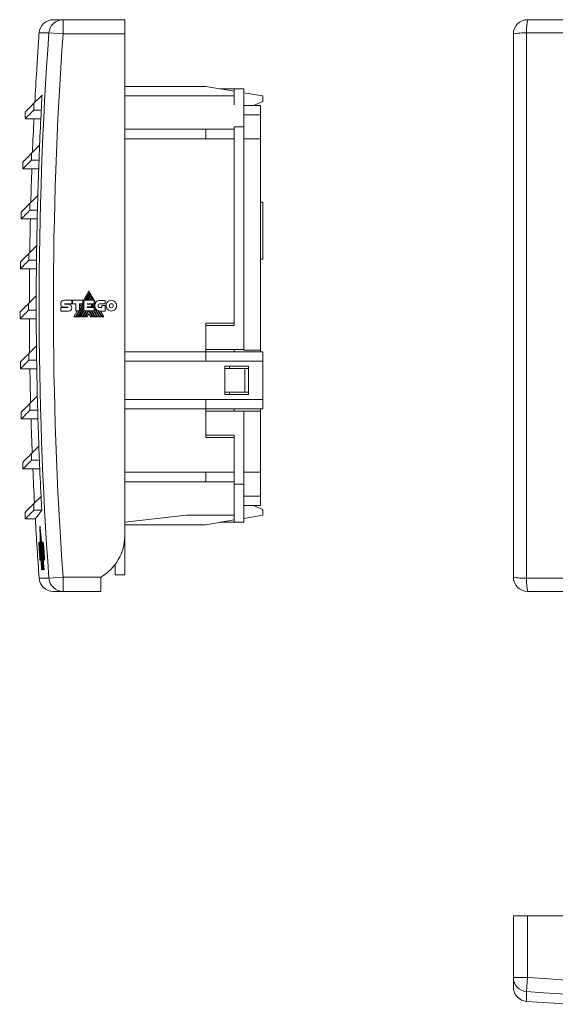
# Model space of a CAD drawing. Header units: millimetres. Extents: x 51 to 371, y 39 to 249.
# Tile 1 of 4: x 51 to 164, y 43 to 249. Entities that reach past the tile are written whole.
import ezdxf

# ---------------------------------------------------------------- set-up
doc = ezdxf.new("R2010")
doc.units = ezdxf.units.MM
doc.linetypes.add('PHANTOM', pattern=[12.7, 6.35, -1.27, 1.27, -1.27, 1.27, -1.27])
doc.layers.add('___VS___', color=7, linetype='Continuous', lineweight=15)

msp = doc.modelspace()

# ---------------------------------------------------------------- linework, layer by layer
at = {"color": 7, "linetype": 'Continuous', "lineweight": 15}
for p, q in [((58.41, 249.46), (60.46, 249.46)), ((60.46, 249.46), (60.46, 246.46)), ((60.46, 249.46), (73.37, 249.46)), ((73.37, 249.46), (73.37, 246.46)), ((157.93, 249.46), (271.93, 249.46)), ((57.47, 246.67), (60.46, 246.46)), ((73.37, 246.46), (60.46, 246.46)), ((73.37, 141.12), (73.37, 246.46)), ((154.93, 132.46), (154.93, 246.46)), ((157.72, 246.67), (157.72, 132.24)), ((272.15, 246.67), (157.72, 246.67)), ((55.21, 243.46), (55.2, 243.46)), ((54.91, 238.96), (54.92, 238.96)), ((56.04, 233.62), (54.32, 231.91)), ((90.37, 235.46), (73.37, 235.46)), ((96.37, 234.46), (90.37, 235.46)), ((96.37, 234.96), (93.37, 234.96)), ((96.37, 234.96), (98.37, 234.96)), ((96.37, 233.46), (96.37, 234.96)), ((98.37, 234.96), (98.37, 226.96)), ((102.37, 233.46), (98.37, 234.12)), ((54.32, 231.91), (54.32, 230.49)), ((96.37, 233.46), (73.37, 233.46)), ((96.37, 231.62), (96.37, 233.46)), ((102.37, 232.26), (100.37, 231.46)), ((102.37, 232.26), (102.37, 233.46)), ((52.51, 230.1), (52.51, 228.68)), ((54.32, 230.49), (55.87, 230.49)), ((101.87, 231.46), (98.37, 231.46)), ((101.87, 229.46), (98.37, 229.46)), ((101.87, 231.46), (101.87, 229.46)), ((101.87, 229.46), (101.87, 224.46)), ((52.51, 228.68), (54.34, 228.68)), ((55.78, 228.68), (54.34, 228.68)), ((54.34, 228.68), (54.34, 228.68)), ((90.37, 226.46), (73.37, 226.46)), ((90.37, 224.46), (90.37, 226.46)), ((96.37, 226.46), (90.37, 226.46)), ((98.37, 226.96), (96.37, 226.96)), ((96.37, 226.96), (96.37, 185.26)), ((98.37, 226.96), (98.37, 180.26)), ((90.37, 224.46), (73.37, 224.46)), ((96.37, 224.46), (90.37, 224.46)), ((101.87, 224.46), (98.37, 224.46)), ((101.87, 224.46), (101.87, 180.11)), ((55.52, 223.09), (53.84, 221.41)), ((53.84, 221.41), (53.84, 219.99)), ((52.03, 219.6), (52.03, 218.18)), ((53.84, 219.99), (55.4, 219.99)), ((52.03, 218.18), (53.89, 218.18)), ((55.33, 218.18), (53.89, 218.18)), ((53.89, 218.18), (53.89, 218.18)), ((55.15, 212.56), (53.49, 210.91)), ((53.49, 210.91), (53.49, 209.49)), ((102.37, 211.16), (101.87, 211.16)), ((102.37, 199.16), (102.37, 211.16)), ((51.68, 209.1), (51.68, 207.68)), ((53.49, 209.49), (55.06, 209.49)), ((51.68, 207.68), (53.58, 207.68)), ((55.02, 207.68), (53.58, 207.68)), ((53.58, 207.68), (53.58, 207.68)), ((54.91, 202.03), (53.29, 200.41)), ((51.48, 198.6), (51.48, 197.18)), ((53.29, 200.41), (53.29, 198.99)), ((53.29, 198.99), (54.87, 198.99)), ((102.37, 199.16), (101.87, 199.16)), ((51.48, 197.18), (53.41, 197.18)), ((54.85, 197.18), (53.41, 197.18)), ((53.41, 197.18), (53.41, 197.18)), ((65.85, 192.55), (64.57, 190.33)), ((65.04, 190.56), (66.02, 192.26)), ((66.02, 192.26), (65.85, 192.55)), ((54.82, 191.51), (53.22, 189.91)), ((60.66, 190.56), (62.27, 190.56)), ((62.27, 190.56), (62.27, 189.84)), ((62.43, 189.84), (62.43, 190.56)), ((62.43, 190.56), (64.57, 190.56)), ((64.57, 190.56), (64.57, 189.85)), ((64.79, 188.34), (64.79, 190.56)), ((64.79, 190.56), (66.97, 190.56)), ((66.1, 192.13), (65.19, 190.56)), ((65.53, 190.56), (66.27, 191.84)), ((66.34, 191.71), (65.68, 190.56)), ((66.01, 190.56), (66.51, 191.42)), ((66.27, 191.84), (66.1, 192.13)), ((66.59, 191.29), (66.16, 190.56)), ((66.51, 191.42), (66.34, 191.71)), ((66.5, 190.56), (66.76, 190.99)), ((66.76, 190.99), (66.59, 191.29)), ((66.83, 190.86), (66.65, 190.56)), ((67.28, 190.09), (66.83, 190.86)), ((66.97, 190.56), (66.97, 189.84)), ((68.19, 190.55), (69.31, 190.55)), ((69.31, 190.55), (69.31, 189.83)), ((51.41, 188.1), (51.41, 186.68)), ((53.22, 189.91), (53.22, 188.49)), ((53.22, 188.49), (54.81, 188.49)), ((59.95, 189.02), (61.37, 189.02)), ((61.57, 188.31), (59.95, 188.31)), ((61.37, 189.14), (60.66, 189.14)), ((60.75, 189.84), (62.27, 189.84)), ((60.76, 189.73), (61.57, 189.73)), ((63.13, 189.84), (62.43, 189.84)), ((63.42, 188.34), (62.68, 187.06)), ((63.02, 187.06), (63.76, 188.34)), ((63.13, 188.34), (63.13, 189.84)), ((63.13, 188.34), (63.86, 188.34)), ((63.17, 187.06), (64.79, 189.85)), ((63.51, 187.06), (64.79, 189.27)), ((63.66, 187.06), (64.79, 189.01)), ((63.86, 188.51), (64.79, 190.12)), ((64.57, 189.85), (63.86, 189.85)), ((63.86, 188.34), (63.86, 189.85)), ((64.29, 189.85), (63.86, 189.1)), ((63.99, 187.06), (64.79, 188.43)), ((64.14, 187.06), (64.88, 188.34)), ((64.48, 187.06), (65.22, 188.34)), ((64.63, 187.06), (65.37, 188.34)), ((64.79, 188.34), (66.96, 188.34)), ((64.97, 187.06), (65.71, 188.34)), ((65.12, 187.06), (65.85, 188.33)), ((65.51, 189.84), (66.97, 189.84)), ((65.51, 189.84), (65.51, 189.72)), ((65.51, 189.72), (66.38, 189.72)), ((65.51, 189.18), (66.38, 189.18)), ((65.51, 189.18), (65.51, 189.07)), ((65.51, 189.07), (66.96, 189.07)), ((65.64, 189.07), (65.71, 189.18)), ((65.68, 189.72), (65.75, 189.84)), ((65.79, 189.07), (65.86, 189.18)), ((66.58, 187.06), (65.85, 188.33)), ((66.74, 187.06), (65.99, 188.34)), ((66.02, 189.72), (66.09, 189.84)), ((66.17, 189.72), (66.24, 189.84)), ((66.32, 189.18), (66.39, 189.07)), ((66.32, 188.34), (67.07, 187.06)), ((66.38, 189.72), (66.38, 189.18)), ((66.5, 189.71), (66.58, 189.84)), ((66.5, 189.71), (66.87, 189.07)), ((66.81, 188.34), (67.55, 187.06)), ((66.91, 189.84), (67.1, 189.51)), ((66.96, 188.34), (66.96, 189.07)), ((66.96, 188.92), (68.04, 187.06)), ((67.74, 188.41), (68.52, 187.06)), ((69.31, 189.83), (68.19, 189.83)), ((68.19, 189.02), (68.58, 189.02)), ((69.29, 188.31), (68.2, 188.31)), ((69.03, 187.06), (68.31, 188.31)), ((68.58, 189.02), (68.58, 189.45)), ((68.58, 189.45), (69.29, 189.45)), ((69.29, 189.45), (69.29, 188.31)), ((51.41, 186.68), (53.38, 186.68)), ((54.82, 186.68), (53.38, 186.68)), ((53.38, 186.68), (53.38, 186.68)), ((65.85, 187.75), (65.45, 187.06)), ((65.85, 187.75), (66.25, 187.06)), ((90.37, 185.76), (96.37, 185.76)), ((90.37, 185.26), (90.37, 185.76)), ((90.37, 185.26), (90.37, 180.26)), ((96.37, 185.26), (90.37, 185.26)), ((54.86, 180.98), (53.29, 179.41)), ((98.37, 180.26), (90.37, 180.26)), ((90.37, 179.76), (90.37, 180.26)), ((96.37, 180.26), (96.37, 179.76)), ((98.37, 180.26), (98.37, 180.11)), ((101.87, 180.11), (98.37, 180.11)), ((101.87, 180.11), (101.87, 179.76)), ((53.29, 179.41), (53.29, 177.99)), ((53.29, 177.99), (54.9, 177.99)), ((90.37, 179.76), (73.37, 179.76)), ((90.37, 177.76), (73.37, 177.76)), ((90.37, 177.76), (90.37, 179.76)), ((102.37, 179.76), (90.37, 179.76)), ((102.37, 177.76), (90.37, 177.76)), ((102.37, 177.76), (102.37, 179.76)), ((102.37, 169.76), (102.37, 177.76)), ((51.48, 177.6), (51.48, 176.18)), ((51.48, 176.18), (53.48, 176.18)), ((54.92, 176.18), (53.48, 176.18)), ((53.48, 176.18), (53.48, 176.18)), ((94.37, 176.76), (94.37, 170.76)), ((99.37, 176.76), (94.37, 176.76)), ((98.57, 176.26), (94.37, 176.26)), ((95.37, 176.76), (95.37, 176.26)), ((98.57, 171.26), (98.57, 176.26)), ((99.37, 176.26), (98.57, 176.26)), ((99.37, 176.76), (99.37, 170.76)), ((55.04, 170.45), (53.49, 168.91)), ((90.37, 169.76), (73.37, 169.76)), ((90.37, 169.76), (90.37, 167.76)), ((102.37, 169.76), (90.37, 169.76)), ((98.57, 171.26), (94.37, 171.26)), ((99.37, 170.76), (94.37, 170.76)), ((95.37, 171.26), (95.37, 170.76)), ((99.37, 171.26), (98.57, 171.26)), ((102.37, 167.76), (102.37, 169.76)), ((53.49, 168.91), (53.49, 167.49)), ((53.49, 167.49), (55.12, 167.49)), ((90.37, 167.76), (73.37, 167.76)), ((102.37, 167.76), (90.37, 167.76)), ((90.37, 167.76), (90.37, 167.26)), ((96.37, 167.26), (96.37, 167.76)), ((101.87, 167.76), (101.87, 167.26)), ((51.68, 167.1), (51.68, 165.68)), ((51.68, 165.68), (53.73, 165.68)), ((55.17, 165.68), (53.73, 165.68)), ((53.73, 165.68), (53.73, 165.68)), ((90.37, 162.26), (90.37, 167.26)), ((98.37, 167.26), (90.37, 167.26)), ((98.37, 167.26), (98.37, 151.96)), ((101.87, 167.26), (98.37, 167.26)), ((101.87, 167.26), (101.87, 154.46)), ((96.37, 162.26), (90.37, 162.26)), ((90.37, 162.26), (90.37, 161.76)), ((90.37, 161.76), (96.37, 161.76)), ((96.37, 162.26), (96.37, 151.96)), ((55.36, 159.93), (53.84, 158.41)), ((53.84, 158.41), (53.84, 156.99)), ((52.03, 156.6), (52.03, 155.18)), ((52.03, 155.18), (54.11, 155.18)), ((53.84, 156.99), (55.47, 156.99)), ((55.55, 155.18), (54.11, 155.18)), ((54.11, 155.18), (54.11, 155.18)), ((90.37, 154.46), (73.37, 154.46)), ((90.37, 152.46), (90.37, 154.46)), ((96.37, 154.46), (90.37, 154.46)), ((101.87, 154.46), (98.37, 154.46)), ((101.87, 154.46), (101.87, 149.46)), ((90.37, 152.46), (73.37, 152.46)), ((96.37, 152.46), (90.37, 152.46)), ((96.37, 151.96), (98.37, 151.96)), ((96.37, 147.29), (96.37, 151.96)), ((98.37, 151.96), (98.37, 143.96)), ((55.82, 149.4), (54.32, 147.91)), ((101.87, 149.46), (98.37, 149.46)), ((101.87, 149.46), (101.87, 147.46)), ((54.32, 147.91), (54.32, 146.49)), ((96.37, 145.46), (96.37, 147.29)), ((101.87, 147.46), (98.37, 147.46)), ((102.37, 146.66), (100.37, 147.46)), ((52.51, 146.1), (52.51, 144.68)), ((52.51, 144.68), (54.64, 144.68)), ((54.32, 146.49), (55.97, 146.49)), ((73.37, 143.96), (86.37, 145.46)), ((96.37, 145.46), (86.37, 145.46)), ((96.37, 143.96), (96.37, 145.46)), ((102.37, 145.46), (98.37, 144.79)), ((102.37, 146.66), (102.37, 145.46)), ((55.63, 143.09), (55.58, 143.09)), ((55.67, 142.6), (55.62, 142.6)), ((55.67, 142.38), (55.67, 142.6)), ((73.37, 143.46), (90.37, 143.46)), ((90.37, 143.46), (96.37, 144.46)), ((96.37, 143.96), (93.37, 143.96)), ((98.37, 143.96), (96.37, 143.96)), ((55.69, 142.38), (55.64, 142.38)), ((55.73, 141.9), (55.68, 141.9)), ((55.7, 141.68), (55.76, 139.77)), ((55.75, 141.68), (55.7, 141.68)), ((55.74, 141.68), (55.73, 141.9)), ((55.79, 141.2), (55.74, 141.2)), ((55.81, 140.98), (55.76, 140.98)), ((73.37, 132.96), (73.37, 141.12)), ((55.48, 139.78), (55.38, 139.78)), ((55.41, 138.58), (55.41, 138.58)), ((55.46, 138.59), (55.56, 138.59)), ((55.46, 138.48), (55.54, 138.48)), ((55.48, 139.78), (55.56, 139.78)), ((55.65, 139.78), (55.49, 139.78)), ((55.56, 138.59), (55.57, 138.59)), ((55.57, 138.59), (55.62, 138.59)), ((55.65, 139.78), (55.69, 139.78)), ((55.84, 139.77), (55.66, 139.77)), ((55.67, 138.6), (55.72, 138.6)), ((55.72, 138.6), (55.74, 138.6)), ((55.79, 138.58), (55.91, 138.58)), ((55.85, 140.49), (55.8, 140.49)), ((55.87, 140.28), (55.82, 140.28)), ((55.84, 139.77), (55.87, 139.77)), ((55.87, 139.77), (55.91, 139.12)), ((55.91, 138.99), (55.94, 138.4)), ((55.96, 138.07), (55.91, 138.58)), ((56.04, 139.76), (55.94, 139.76)), ((56.02, 138.56), (56.12, 138.56)), ((56.04, 139.76), (56.12, 139.76)), ((56.16, 139.77), (56.24, 139.77)), ((56.27, 139.22), (56.35, 139.22)), ((55.47, 138.42), (55.55, 138.42)), ((55.52, 138.4), (55.47, 138.4)), ((55.59, 137.21), (55.5, 137.21)), ((55.52, 138.4), (55.6, 138.4)), ((55.53, 137.42), (55.57, 137.42)), ((55.88, 138.38), (55.81, 138.38)), ((55.86, 137.48), (55.93, 137.48)), ((55.88, 138.38), (55.91, 138.38)), ((55.99, 137.3), (55.88, 137.3)), ((55.91, 138.38), (55.95, 137.76)), ((55.98, 137.64), (55.92, 138.36)), ((55.93, 138.36), (55.92, 138.36)), ((55.99, 137.3), (55.95, 137.76)), ((56.01, 138.37), (56.09, 138.37)), ((56.06, 136.78), (56.1, 136.08)), ((56.09, 137.93), (56.14, 137.22)), ((56.16, 137.93), (56.09, 137.93)), ((56.14, 137.22), (56.1, 137.22)), ((56.16, 137.93), (56.17, 137.93)), ((56.22, 138.38), (56.3, 138.38)), ((56.24, 137.89), (56.32, 137.89)), ((56.28, 137.41), (56.36, 137.41)), ((56.38, 137.89), (56.46, 137.89)), ((56.44, 136.57), (56.52, 136.57)), ((55.58, 136.03), (55.68, 136.03)), ((55.68, 136.03), (55.76, 136.03)), ((55.77, 136.07), (55.76, 136.03)), ((55.78, 136.08), (55.83, 136.08)), ((55.9, 136.08), (56.07, 136.08)), ((55.91, 136.05), (55.99, 133.96)), ((56.03, 136.07), (56.01, 136.07)), ((56.27, 133.96), (56.06, 136.08)), ((56.31, 133.96), (56.1, 136.08)), ((56.34, 133.96), (56.11, 136.37)), ((56.35, 133.96), (56.14, 136.15)), ((56.18, 136.03), (56.28, 136.03)), ((56.4, 133.96), (56.2, 135.99)), ((56.28, 136.03), (56.36, 136.03)), ((56.4, 136.02), (56.48, 136.02)), ((71.37, 135.12), (71.37, 132.96)), ((55.99, 133.96), (56.02, 133.96)), ((56.03, 133.96), (56.02, 133.96)), ((56.03, 133.96), (56.05, 133.96)), ((56.06, 133.96), (56.09, 133.96)), ((56.1, 133.96), (56.13, 133.96)), ((56.4, 133.96), (56.43, 133.96)), ((56.48, 133.96), (56.43, 133.96)), ((57.47, 132.24), (60.46, 132.46)), ((60.46, 132.46), (68.37, 132.46)), ((60.46, 132.46), (60.46, 129.46)), ((68.37, 132.46), (68.37, 129.46)), ((71.37, 132.96), (73.37, 132.96)), ((157.72, 132.24), (272.15, 132.24)), ((60.46, 129.46), (58.41, 129.46)), ((68.37, 129.46), (60.46, 129.46)), ((271.93, 129.46), (157.93, 129.46)), ((154.93, 48.44), (154.93, 61.35)), ((154.93, 61.35), (157.93, 61.35)), ((157.93, 61.35), (157.93, 48.44)), ((271.93, 61.35), (157.93, 61.35)), ((154.93, 48.44), (157.93, 48.44)), ((154.93, 46.39), (154.93, 48.44)), ((157.72, 45.45), (157.93, 48.44))]:
    msp.add_line(p, q, dxfattribs=at)
at = {"color": 8, "linetype": 'Continuous', "lineweight": 15}
for p, q in [((57.47, 246.67), (55.42, 246.67)), ((55.58, 138.04), (55.65, 138.04)), ((55.65, 137.17), (55.71, 137.17)), ((56.03, 137.89), (56.09, 137.89)), ((56.07, 137.42), (56.12, 137.42)), ((55.69, 136.36), (55.76, 136.36)), ((55.42, 132.24), (57.47, 132.24)), ((157.72, 45.45), (157.72, 43.4))]:
    msp.add_line(p, q, dxfattribs=at)
at = {"color": 7, "linetype": 'Continuous', "lineweight": 15, "flags": 128}
for points in [[(68.69, 187.06), (68.46, 187.45), (68.25, 187.81), (68.09, 188.08), (67.95, 188.34)], [(55.62, 142.6), (55.61, 142.66), (55.61, 142.72), (55.6, 142.78), (55.6, 142.84), (55.59, 142.9), (55.59, 142.96), (55.58, 143.03), (55.58, 143.09)], [(55.58, 143.09), (55.59, 142.63), (55.6, 142.16), (55.62, 141.7), (55.64, 141.24), (55.65, 140.78), (55.67, 140.32), (55.68, 139.86), (55.69, 139.78)], [(55.71, 139.77), (55.7, 140.12), (55.69, 140.48), (55.68, 140.83), (55.66, 141.18), (55.65, 141.54), (55.64, 141.89), (55.63, 142.25), (55.62, 142.6)], [(55.67, 142.6), (55.66, 142.66), (55.66, 142.72), (55.65, 142.78), (55.65, 142.84), (55.64, 142.9), (55.64, 142.96), (55.63, 143.03), (55.63, 143.09)], [(55.68, 141.9), (55.67, 141.96), (55.67, 142.02), (55.66, 142.08), (55.66, 142.14), (55.65, 142.2), (55.65, 142.26), (55.64, 142.32), (55.64, 142.38)], [(55.64, 142.38), (55.65, 142.05), (55.66, 141.73), (55.67, 141.4), (55.68, 141.07), (55.69, 140.75), (55.7, 140.42), (55.71, 140.09), (55.72, 139.77)], [(55.75, 139.77), (55.74, 140.03), (55.73, 140.3), (55.72, 140.57), (55.71, 140.83), (55.7, 141.1), (55.7, 141.37), (55.69, 141.63), (55.68, 141.9)], [(55.73, 141.9), (55.72, 141.96), (55.72, 142.02), (55.71, 142.08), (55.71, 142.14), (55.7, 142.2), (55.7, 142.26), (55.69, 142.32), (55.69, 142.38)], [(55.74, 141.2), (55.74, 141.26), (55.73, 141.32), (55.72, 141.38), (55.72, 141.44), (55.71, 141.5), (55.71, 141.56), (55.7, 141.62), (55.7, 141.68)], [(55.79, 139.77), (55.78, 139.95), (55.78, 140.12), (55.77, 140.3), (55.76, 140.48), (55.76, 140.66), (55.75, 140.84), (55.75, 141.02), (55.74, 141.2)], [(55.79, 141.2), (55.79, 141.26), (55.78, 141.32), (55.77, 141.38), (55.77, 141.44), (55.76, 141.5), (55.76, 141.56), (55.75, 141.62), (55.75, 141.68)], [(55.8, 140.49), (55.8, 140.55), (55.79, 140.61), (55.79, 140.68), (55.78, 140.74), (55.78, 140.8), (55.77, 140.86), (55.77, 140.92), (55.76, 140.98)], [(55.76, 140.98), (55.76, 140.83), (55.77, 140.68), (55.77, 140.53), (55.78, 140.38), (55.79, 140.22), (55.79, 140.07), (55.8, 139.92), (55.8, 139.77)], [(55.8, 140.98), (55.8, 141.02), (55.79, 141.2)], [(55.85, 140.49), (55.85, 140.55), (55.84, 140.61), (55.84, 140.68), (55.83, 140.74), (55.83, 140.8), (55.82, 140.86), (55.82, 140.92), (55.81, 140.98)], [(55.73, 138.6), (55.74, 138.44), (55.74, 138.28), (55.75, 138.13), (55.75, 137.97), (55.76, 137.81), (55.77, 137.66), (55.77, 137.5), (55.78, 137.35)], [(55.81, 138.38), (55.8, 138.41), (55.8, 138.43), (55.8, 138.45), (55.8, 138.48), (55.8, 138.5), (55.8, 138.53), (55.8, 138.55), (55.79, 138.58)], [(55.83, 139.77), (55.83, 139.86), (55.82, 139.95), (55.82, 140.04), (55.82, 140.13), (55.81, 140.22), (55.81, 140.31), (55.81, 140.4), (55.8, 140.49)], [(55.82, 140.28), (55.83, 140.21), (55.83, 140.15), (55.83, 140.09), (55.83, 140.02), (55.83, 139.96), (55.84, 139.89), (55.84, 139.83), (55.84, 139.77)], [(55.9, 139.38), (55.9, 139.47), (55.88, 139.63), (55.87, 139.79), (55.85, 139.96), (55.84, 140.12), (55.82, 140.28)], [(55.82, 138.58), (55.83, 138.55), (55.83, 138.53), (55.83, 138.5), (55.83, 138.48), (55.83, 138.45), (55.83, 138.43), (55.84, 138.41), (55.84, 138.38)], [(55.84, 138.38), (55.84, 138.41), (55.84, 138.43), (55.84, 138.45), (55.83, 138.48), (55.83, 138.5), (55.83, 138.53), (55.83, 138.55), (55.83, 138.58)], [(55.84, 138.58), (55.84, 138.55), (55.84, 138.53), (55.85, 138.5), (55.85, 138.48), (55.85, 138.45), (55.85, 138.43), (55.85, 138.41), (55.85, 138.38)], [(55.86, 140.28), (55.86, 140.31), (55.86, 140.4), (55.85, 140.49)], [(55.93, 139.7), (55.92, 139.79), (55.9, 139.96), (55.89, 140.12), (55.87, 140.28)], [(55.88, 138.38), (55.88, 138.41), (55.87, 138.43), (55.87, 138.45), (55.87, 138.48), (55.87, 138.5), (55.87, 138.53), (55.87, 138.55), (55.87, 138.58)], [(55.88, 138.58), (55.88, 138.55), (55.88, 138.53), (55.88, 138.5), (55.89, 138.48), (55.89, 138.45), (55.89, 138.43), (55.89, 138.41), (55.89, 138.38)], [(55.92, 138.36), (55.92, 138.39), (55.91, 138.42), (55.91, 138.44), (55.91, 138.47), (55.91, 138.5), (55.91, 138.52), (55.91, 138.55), (55.91, 138.58)], [(55.84, 136.36), (55.83, 136.7), (55.82, 137.03), (55.8, 137.36), (55.79, 137.7), (55.78, 137.88)], [(55.81, 137.44), (55.83, 136.86), (55.86, 136.28), (55.88, 135.7), (55.91, 135.12), (55.93, 134.54), (55.96, 133.96)], [(55.88, 137.3), (55.87, 137.32), (55.87, 137.35), (55.87, 137.37), (55.87, 137.39), (55.87, 137.41), (55.87, 137.44), (55.87, 137.46), (55.86, 137.48)], [(55.98, 133.96), (55.96, 134.42), (55.94, 134.88), (55.92, 135.34), (55.9, 135.8), (55.88, 136.26), (55.87, 136.48)], [(55.89, 137.48), (55.9, 137.46), (55.9, 137.44), (55.9, 137.41), (55.9, 137.39), (55.9, 137.37), (55.9, 137.35), (55.91, 137.32), (55.91, 137.3)], [(55.92, 137.3), (55.92, 137.32), (55.92, 137.35), (55.91, 137.37), (55.91, 137.39), (55.91, 137.41), (55.91, 137.44), (55.91, 137.46), (55.91, 137.48)], [(55.92, 137.48), (55.92, 137.46), (55.92, 137.44), (55.92, 137.41), (55.93, 137.39), (55.93, 137.37), (55.93, 137.35), (55.93, 137.32), (55.93, 137.3)], [(55.83, 136.08), (55.84, 135.82), (55.85, 135.55), (55.87, 135.29), (55.88, 135.02), (55.89, 134.75), (55.9, 134.49), (55.91, 134.22), (55.92, 133.96)], [(55.95, 133.96), (55.94, 134.22), (55.92, 134.49), (55.91, 134.75), (55.9, 135.02), (55.89, 135.29), (55.88, 135.55), (55.87, 135.82), (55.86, 136.08)], [(56.02, 133.96), (56, 134.24), (55.99, 134.53), (55.98, 134.81), (55.97, 135.1), (55.96, 135.38), (55.94, 135.67), (55.93, 135.96), (55.93, 136.08)], [(55.94, 136.08), (55.95, 135.82), (55.96, 135.55), (55.97, 135.29), (55.98, 135.02), (55.99, 134.75), (56.01, 134.49), (56.02, 134.22), (56.03, 133.96)], [(56.05, 133.96), (56.04, 134.22), (56.03, 134.49), (56.02, 134.75), (56.01, 135.02), (56, 135.29), (55.99, 135.55), (55.97, 135.82), (55.96, 136.08)], [(55.98, 136.08), (55.99, 135.82), (56, 135.55), (56.01, 135.29), (56.02, 135.02), (56.03, 134.75), (56.04, 134.49), (56.05, 134.22), (56.06, 133.96)], [(56.09, 133.96), (56.08, 134.22), (56.07, 134.49), (56.06, 134.75), (56.05, 135.02), (56.03, 135.29), (56.02, 135.55), (56.01, 135.82), (56, 136.08)], [(56.01, 136.07), (56.03, 135.8), (56.04, 135.54), (56.05, 135.28), (56.06, 135.01), (56.07, 134.75), (56.08, 134.48), (56.09, 134.22), (56.1, 133.96)], [(56.22, 133.96), (56.19, 134.22), (56.17, 134.48), (56.14, 134.75), (56.12, 135.01), (56.09, 135.28), (56.06, 135.54), (56.04, 135.8), (56.01, 136.07)], [(56.02, 136.08), (56.05, 135.82), (56.08, 135.55), (56.1, 135.29), (56.13, 135.02), (56.15, 134.75), (56.18, 134.49), (56.2, 134.22), (56.23, 133.96)], [(56.26, 133.96), (56.23, 134.22), (56.21, 134.49), (56.18, 134.75), (56.15, 135.02), (56.13, 135.29), (56.1, 135.55), (56.08, 135.82), (56.05, 136.08)], [(56.08, 135.1), (56.09, 134.96), (56.11, 134.82), (56.12, 134.67), (56.14, 134.53), (56.15, 134.39), (56.16, 134.24), (56.18, 134.1), (56.19, 133.96)], [(56.13, 133.96), (56.12, 134.1), (56.12, 134.24), (56.11, 134.39), (56.1, 134.53), (56.1, 134.67), (56.09, 134.82), (56.09, 134.96), (56.08, 135.1)], [(56.38, 133.96), (56.36, 134.24), (56.33, 134.51), (56.3, 134.79), (56.27, 135.07), (56.24, 135.35), (56.22, 135.63), (56.19, 135.91), (56.16, 136.19)], [(56.43, 133.96), (56.4, 134.21), (56.38, 134.47), (56.35, 134.73), (56.32, 134.99), (56.3, 135.25), (56.27, 135.51), (56.25, 135.77), (56.22, 136.03)], [(56.48, 133.96), (56.45, 134.21), (56.43, 134.47), (56.4, 134.73), (56.37, 134.99), (56.35, 135.25), (56.32, 135.51), (56.3, 135.77), (56.27, 136.03)], [(56.18, 133.96), (56.17, 134.1), (56.17, 134.2)]]:
    msp.add_lwpolyline(points, dxfattribs=at)
at = {"color": 7, "linetype": 'Continuous', "lineweight": 15}
for centre, radius, start, end in [((58.41, 246.46), 3, 90, 175.8988), ((60.46, 246.46), 3, 90.0669, 175.9792), ((157.93, 246.46), 3, 90, 180), ((167.35, 247.33), 9.65, 167.272, 183.9187), ((853.37, 189.46), 800, 175.89881, 176.12959), ((853.37, 189.46), 797.95, 175.88826, 184.11174), ((853.37, 189.46), 794.96, 175.88826, 184.11174), ((157.06, 237.04), 9.65, 86.0813, 102.728), ((853.37, 189.46), 799.98, 176.12952, 176.45249), ((853.37, 189.46), 800, 176.45256, 176.9449), ((853.37, 189.46), 798.56, 176.8297, 177.05441), ((853.37, 189.46), 798.56, 177.05441, 177.58611), ((853.37, 189.46), 800, 177.18948, 177.6983), ((853.37, 189.46), 800, 177.18947, 177.69825), ((853.37, 189.46), 798.56, 177.58611, 177.80854), ((853.37, 189.46), 798.56, 177.80854, 178.34203), ((853.37, 189.46), 800, 177.94216, 178.4513), ((853.37, 189.46), 800, 177.94217, 178.45125), ((853.37, 189.46), 798.56, 178.34203, 178.56229), ((853.37, 189.46), 798.56, 178.56229, 179.09761), ((853.37, 189.46), 800, 178.69451, 179.20403), ((853.37, 189.46), 800, 178.6945, 179.20399), ((853.37, 189.46), 798.56, 179.09761, 179.31579), ((853.37, 189.46), 798.56, 179.31579, 179.85297), ((853.37, 189.46), 800, 179.44661, 179.95664), ((853.37, 189.46), 800, 179.44662, 179.95659), ((853.37, 189.46), 798.56, 179.85297, 180.06917), ((853.37, 189.46), 798.56, 180.06917, 180.60826), ((68.2, 189.41), 1.1, 174.6401, 270), ((68.33, 189.46), 1.22, 149.0381, 166.8386), ((853.37, 189.46), 800, 180.19864, 180.70923), ((853.37, 189.46), 800, 180.19863, 180.70919), ((853.37, 189.46), 798.56, 180.60826, 180.82256), ((853.37, 189.46), 798.56, 180.82256, 181.36361), ((853.37, 189.46), 800, 180.95067, 181.46195), ((853.37, 189.46), 800, 180.95068, 181.46191), ((853.37, 189.46), 798.56, 181.36361, 181.57609), ((853.37, 189.46), 798.56, 181.57609, 182.11915), ((853.37, 189.46), 800, 181.70291, 182.21493), ((853.37, 189.46), 800, 181.7029, 182.21489), ((853.37, 189.46), 798.56, 182.11915, 182.3299), ((853.37, 189.46), 800, 182.45544, 182.96829), ((853.37, 189.46), 800, 182.45541, 182.96825), ((853.37, 189.46), 798.56, 182.3299, 182.87501), ((853.37, 189.46), 798.56, 182.87501, 183.08411), ((853.37, 189.46), 800, 183.20594, 184.10119), ((63.37, 141.12), 10, 300, 0), ((853.37, 189.46), 799.43, 183.56251, 183.64839), ((853.37, 189.46), 799.42, 183.56292, 183.64844), ((853.37, 189.46), 799.38, 183.64865, 183.82836), ((853.37, 189.46), 799.27, 183.5636, 183.64841), ((853.37, 189.46), 799.26, 183.56439, 183.82893), ((853.37, 189.46), 799.32, 183.64817, 183.8286), ((853.37, 189.46), 799.08, 183.56516, 183.65072), ((853.37, 189.46), 798.88, 183.56679, 183.65273), ((853.37, 189.46), 799.58, 183.74617, 183.83097), ((853.32, 189.46), 799.24, 183.7384, 183.80914), ((853.37, 189.46), 799.13, 183.66452, 183.72923), ((853.37, 189.46), 799.08, 183.74239, 183.82976), ((853.37, 189.46), 798.88, 183.69803, 183.83469), ((157.06, 141.87), 9.65, 257.272, 273.9187), ((157.93, 132.46), 3, 180, 270), ((58.41, 132.46), 3, 184.1012, 270), ((60.46, 132.45), 3, 184.0208, 269.9331), ((167.35, 131.58), 9.65, 176.0813, 192.728), ((157.93, 48.44), 3, 180.0669, 265.9792), ((214.93, 841.35), 794.96, 265.88826, 274.11174), ((157.93, 46.39), 3, 180, 265.8988), ((214.93, 841.35), 797.95, 265.88826, 274.11174), ((214.93, 841.35), 800, 265.89881, 266.56019)]:
    msp.add_arc(centre, radius, start, end, dxfattribs=at)
for points, knots in [([(52.51, 230.1), (52.51, 230.1), (52.45, 230.03), (52.68, 230.27), (53.22, 230.81), (53.96, 231.54), (54.32, 231.91)], [0, 0, 0, 0, 0.000191, 0.334178, 0.667307, 1, 1, 1, 1]), ([(52.55, 228.72), (52.54, 228.71), (52.51, 228.68), (52.78, 228.95), (53.35, 229.52), (54, 230.17), (54.32, 230.49)], [0, 0, 0, 0, 0.120218, 0.413549, 0.706811, 1, 1, 1, 1]), ([(52.03, 219.6), (52.03, 219.6), (51.96, 219.53), (52.2, 219.77), (52.74, 220.31), (53.47, 221.04), (53.84, 221.41)], [0, 0, 0, 0, 0.0001911, 0.3341782, 0.6673068, 1, 1, 1, 1]), ([(52.06, 218.22), (52.06, 218.21), (52.03, 218.18), (52.3, 218.45), (52.86, 219.02), (53.51, 219.67), (53.84, 219.99)], [0, 0, 0, 0, 0.120218, 0.413549, 0.706811, 1, 1, 1, 1]), ([(51.68, 209.1), (51.68, 209.1), (51.62, 209.03), (51.85, 209.27), (52.39, 209.81), (53.13, 210.54), (53.49, 210.91)], [0, 0, 0, 0, 0.000191, 0.334178, 0.667307, 1, 1, 1, 1]), ([(51.72, 207.72), (51.71, 207.71), (51.68, 207.68), (51.96, 207.95), (52.52, 208.52), (53.17, 209.17), (53.49, 209.49)], [0, 0, 0, 0, 0.120218, 0.413549, 0.706811, 1, 1, 1, 1]), ([(51.48, 198.6), (51.48, 198.6), (51.41, 198.53), (51.65, 198.77), (52.19, 199.31), (52.92, 200.04), (53.29, 200.41)], [0, 0, 0, 0, 0.000191, 0.334178, 0.667307, 1, 1, 1, 1]), ([(51.51, 197.22), (51.5, 197.21), (51.47, 197.18), (51.75, 197.45), (52.31, 198.02), (52.96, 198.67), (53.29, 198.99)], [0, 0, 0, 0, 0.120218, 0.413549, 0.706811, 1, 1, 1, 1]), ([(51.41, 188.1), (51.41, 188.1), (51.34, 188.03), (51.58, 188.27), (52.12, 188.81), (52.85, 189.54), (53.22, 189.91)], [0, 0, 0, 0, 0.000191, 0.334178, 0.667307, 1, 1, 1, 1]), ([(51.44, 186.72), (51.43, 186.71), (51.41, 186.68), (51.68, 186.95), (52.24, 187.52), (52.89, 188.17), (53.22, 188.49)], [0, 0, 0, 0, 0.120218, 0.413549, 0.706811, 1, 1, 1, 1]), ([(51.48, 177.6), (51.48, 177.6), (51.41, 177.53), (51.65, 177.77), (52.19, 178.31), (52.92, 179.04), (53.29, 179.41)], [0, 0, 0, 0, 0.0001911, 0.3341782, 0.6673068, 1, 1, 1, 1]), ([(51.51, 176.22), (51.5, 176.21), (51.47, 176.18), (51.75, 176.45), (52.31, 177.02), (52.96, 177.67), (53.29, 177.99)], [0, 0, 0, 0, 0.120218, 0.413549, 0.706811, 1, 1, 1, 1]), ([(51.68, 167.1), (51.68, 167.1), (51.62, 167.03), (51.85, 167.27), (52.39, 167.81), (53.13, 168.54), (53.49, 168.91)], [0, 0, 0, 0, 0.0001911, 0.3341782, 0.6673068, 1, 1, 1, 1]), ([(51.72, 165.72), (51.71, 165.71), (51.68, 165.68), (51.96, 165.95), (52.52, 166.52), (53.17, 167.17), (53.49, 167.49)], [0, 0, 0, 0, 0.120218, 0.413549, 0.706811, 1, 1, 1, 1]), ([(52.03, 156.6), (52.03, 156.6), (51.96, 156.53), (52.2, 156.77), (52.74, 157.31), (53.47, 158.04), (53.84, 158.41)], [0, 0, 0, 0, 0.000191, 0.334178, 0.667307, 1, 1, 1, 1]), ([(52.06, 155.22), (52.06, 155.21), (52.03, 155.18), (52.3, 155.45), (52.86, 156.02), (53.51, 156.67), (53.84, 156.99)], [0, 0, 0, 0, 0.120218, 0.413549, 0.706811, 1, 1, 1, 1]), ([(52.51, 146.1), (52.51, 146.1), (52.45, 146.03), (52.68, 146.27), (53.22, 146.81), (53.96, 147.54), (54.32, 147.91)], [0, 0, 0, 0, 0.000191, 0.334178, 0.667307, 1, 1, 1, 1]), ([(52.55, 144.72), (52.54, 144.71), (52.51, 144.68), (52.78, 144.95), (53.35, 145.52), (54, 146.17), (54.32, 146.49)], [0, 0, 0, 0, 0.120218, 0.413549, 0.706811, 1, 1, 1, 1]), ([(54.65, 144.72), (54.67, 144.74), (54.7, 144.78), (55.14, 145.37), (55.69, 146.12), (55.97, 146.49)], [0, 0, 0, 0, 0.310801, 0.655219, 1, 1, 1, 1]), ([(55.38, 139.78), (55.37, 139.77), (55.37, 139.73), (55.37, 139.56), (55.37, 139.45), (55.37, 139.43)], [0, 0, 0, 0, 0.478146, 0.893345, 1, 1, 1, 1]), ([(55.37, 139.43), (55.37, 139.37), (55.38, 139.21), (55.39, 138.91), (55.41, 138.68), (55.41, 138.58)], [0, 0, 0, 0, 0.244625, 0.679406, 1, 1, 1, 1]), ([(55.41, 138.58), (55.42, 138.44), (55.44, 138.23), (55.46, 137.95), (55.47, 137.82), (55.48, 137.75)], [0, 0, 0, 0, 0.444953, 0.686476, 1, 1, 1, 1]), ([(55.46, 138.56), (55.46, 138.57), (55.46, 138.58), (55.46, 138.58), (55.46, 138.59), (55.46, 138.59)], [0, 0, 0, 0, 0.426893, 0.672555, 1, 1, 1, 1]), ([(55.46, 138.48), (55.46, 138.49), (55.46, 138.51), (55.46, 138.53), (55.46, 138.55), (55.46, 138.56)], [0, 0, 0, 0, 0.271668, 0.5297, 1, 1, 1, 1]), ([(55.47, 138.42), (55.47, 138.43), (55.47, 138.44), (55.47, 138.46), (55.46, 138.48), (55.46, 138.48)], [0, 0, 0, 0, 0.248019, 0.692107, 1, 1, 1, 1]), ([(55.54, 138.59), (55.54, 138.59), (55.54, 138.58), (55.54, 138.57), (55.54, 138.57), (55.54, 138.56)], [0, 0, 0, 0, 0.306551, 0.61138, 1, 1, 1, 1]), ([(55.54, 138.56), (55.54, 138.55), (55.54, 138.54), (55.54, 138.52), (55.54, 138.5), (55.54, 138.48)], [0, 0, 0, 0, 0.272038, 0.521101, 1, 1, 1, 1]), ([(55.54, 138.48), (55.55, 138.47), (55.55, 138.45), (55.55, 138.43), (55.55, 138.43), (55.55, 138.42)], [0, 0, 0, 0, 0.504286, 0.943597, 1, 1, 1, 1]), ([(55.94, 139.76), (55.93, 139.74), (55.91, 139.71), (55.9, 139.52), (55.9, 139.34), (55.9, 139.25)], [0, 0, 0, 0, 0.451661, 0.717597, 1, 1, 1, 1]), ([(55.9, 139.25), (55.91, 139.23), (55.91, 139.19), (55.91, 139.1), (55.91, 139.03), (55.91, 138.99)], [0, 0, 0, 0, 0.250947, 0.501892, 1, 1, 1, 1]), ([(56.01, 138.37), (56.01, 138.42), (56.01, 138.52), (56.01, 138.56), (56.02, 138.56), (56.02, 138.56)], [0, 0, 0, 0, 0.476501, 0.902885, 1, 1, 1, 1]), ([(56.16, 139.77), (56.15, 139.75), (56.12, 139.7), (56.12, 139.43), (56.12, 139.26), (56.12, 139.22)], [0, 0, 0, 0, 0.4761453, 0.8913489, 1, 1, 1, 1]), ([(56.12, 139.22), (56.12, 139.13), (56.12, 138.88), (56.14, 138.42), (56.16, 138.05), (56.17, 137.89)], [0, 0, 0, 0, 0.2449718, 0.6783858, 1, 1, 1, 1]), ([(56.27, 139.22), (56.25, 139.37), (56.21, 139.65), (56.18, 139.76), (56.16, 139.77), (56.16, 139.77)], [0, 0, 0, 0, 0.475709, 0.90669, 1, 1, 1, 1]), ([(56.23, 138.58), (56.23, 138.57), (56.22, 138.55), (56.22, 138.46), (56.22, 138.39), (56.22, 138.38)], [0, 0, 0, 0, 0.474159, 0.889114, 1, 1, 1, 1]), ([(56.27, 138.38), (56.27, 138.43), (56.25, 138.54), (56.24, 138.58), (56.23, 138.58), (56.23, 138.58)], [0, 0, 0, 0, 0.475757, 0.907262, 1, 1, 1, 1]), ([(56.24, 139.77), (56.25, 139.75), (56.28, 139.7), (56.32, 139.43), (56.34, 139.26), (56.35, 139.22)], [0, 0, 0, 0, 0.476386, 0.892405, 1, 1, 1, 1]), ([(56.38, 137.89), (56.37, 138.14), (56.33, 138.59), (56.29, 139.02), (56.27, 139.2), (56.27, 139.22)], [0, 0, 0, 0, 0.4952755, 0.936897, 1, 1, 1, 1]), ([(56.35, 139.22), (56.36, 139.13), (56.39, 138.88), (56.43, 138.42), (56.45, 138.05), (56.46, 137.89)], [0, 0, 0, 0, 0.2438759, 0.6800004, 1, 1, 1, 1]), ([(55.47, 138.4), (55.47, 138.4), (55.47, 138.4), (55.47, 138.42), (55.47, 138.42), (55.47, 138.42)], [0, 0, 0, 0, 0.474829, 0.877152, 1, 1, 1, 1]), ([(55.48, 137.75), (55.48, 137.7), (55.5, 137.56), (55.52, 137.44), (55.53, 137.42), (55.53, 137.42)], [0, 0, 0, 0, 0.250204, 0.666733, 1, 1, 1, 1]), ([(55.58, 138.04), (55.57, 138.13), (55.55, 138.32), (55.53, 138.4), (55.53, 138.4), (55.52, 138.4)], [0, 0, 0, 0, 0.46937, 0.902858, 1, 1, 1, 1]), ([(55.55, 138.42), (55.55, 138.42), (55.55, 138.41), (55.55, 138.4), (55.55, 138.4), (55.55, 138.4)], [0, 0, 0, 0, 0.473024, 0.913481, 1, 1, 1, 1]), ([(55.57, 137.42), (55.57, 137.41), (55.58, 137.41), (55.58, 137.4), (55.58, 137.39), (55.58, 137.39)], [0, 0, 0, 0, 0.318857, 0.635836, 1, 1, 1, 1]), ([(55.65, 137.17), (55.64, 137.33), (55.62, 137.57), (55.6, 137.86), (55.59, 137.98), (55.58, 138.04)], [0, 0, 0, 0, 0.5054241, 0.7483502, 1, 1, 1, 1]), ([(55.58, 137.39), (55.58, 137.38), (55.58, 137.37), (55.58, 137.34), (55.58, 137.32), (55.58, 137.31)], [0, 0, 0, 0, 0.273941, 0.523043, 1, 1, 1, 1]), ([(55.58, 137.31), (55.59, 137.3), (55.59, 137.28), (55.59, 137.26), (55.59, 137.25), (55.59, 137.24)], [0, 0, 0, 0, 0.254367, 0.714653, 1, 1, 1, 1]), ([(55.59, 137.24), (55.59, 137.23), (55.59, 137.22), (55.59, 137.22), (55.59, 137.21), (55.59, 137.21)], [0, 0, 0, 0, 0.458947, 0.885222, 1, 1, 1, 1]), ([(55.69, 136.36), (55.69, 136.47), (55.68, 136.68), (55.66, 136.98), (55.65, 137.14), (55.65, 137.17)], [0, 0, 0, 0, 0.468629, 0.880265, 1, 1, 1, 1]), ([(55.94, 138.4), (55.94, 138.37), (55.94, 138.31), (55.95, 138.18), (55.95, 138.09), (55.96, 138.03)], [0, 0, 0, 0, 0.2553939, 0.510783, 1, 1, 1, 1]), ([(55.96, 138.03), (55.97, 137.82), (56, 137.41), (56.05, 136.83), (56.1, 136.38), (56.15, 136.08), (56.17, 136.05), (56.18, 136.03)], [0, 0, 0, 0, 0.202918, 0.405885, 0.609235, 0.812737, 1, 1, 1, 1]), ([(56.03, 137.89), (56.02, 137.98), (56.01, 138.14), (56.01, 138.29), (56.01, 138.36), (56.01, 138.37)], [0, 0, 0, 0, 0.496482, 0.939879, 1, 1, 1, 1]), ([(56.07, 137.42), (56.06, 137.45), (56.05, 137.54), (56.04, 137.7), (56.03, 137.84), (56.03, 137.89)], [0, 0, 0, 0, 0.244823, 0.679872, 1, 1, 1, 1]), ([(56.1, 137.22), (56.1, 137.23), (56.09, 137.25), (56.08, 137.34), (56.07, 137.4), (56.07, 137.42)], [0, 0, 0, 0, 0.473245, 0.889025, 1, 1, 1, 1]), ([(56.09, 138.37), (56.09, 138.33), (56.09, 138.24), (56.09, 138.09), (56.1, 137.97), (56.1, 137.93)], [0, 0, 0, 0, 0.263653, 0.729838, 1, 1, 1, 1]), ([(56.17, 137.89), (56.19, 137.65), (56.22, 137.19), (56.27, 136.77), (56.29, 136.59), (56.29, 136.57)], [0, 0, 0, 0, 0.494739, 0.938162, 1, 1, 1, 1]), ([(56.22, 138.38), (56.22, 138.35), (56.22, 138.25), (56.23, 138.09), (56.24, 137.95), (56.24, 137.89)], [0, 0, 0, 0, 0.245801, 0.679437, 1, 1, 1, 1]), ([(56.24, 137.89), (56.25, 137.8), (56.26, 137.63), (56.27, 137.48), (56.28, 137.41), (56.28, 137.41)], [0, 0, 0, 0, 0.497847, 0.944787, 1, 1, 1, 1]), ([(56.32, 137.89), (56.31, 137.98), (56.3, 138.15), (56.28, 138.31), (56.27, 138.37), (56.27, 138.38)], [0, 0, 0, 0, 0.495534, 0.93717, 1, 1, 1, 1]), ([(56.28, 137.41), (56.29, 137.35), (56.3, 137.25), (56.32, 137.21), (56.32, 137.21), (56.32, 137.2)], [0, 0, 0, 0, 0.472356, 0.900675, 1, 1, 1, 1]), ([(56.29, 136.57), (56.31, 136.42), (56.35, 136.14), (56.38, 136.03), (56.4, 136.02), (56.4, 136.02)], [0, 0, 0, 0, 0.475202, 0.904382, 1, 1, 1, 1]), ([(56.34, 137.41), (56.34, 137.44), (56.33, 137.53), (56.33, 137.7), (56.32, 137.84), (56.32, 137.89)], [0, 0, 0, 0, 0.244592, 0.677732, 1, 1, 1, 1]), ([(56.32, 137.2), (56.33, 137.21), (56.33, 137.23), (56.34, 137.33), (56.34, 137.39), (56.34, 137.41)], [0, 0, 0, 0, 0.477689, 0.892976, 1, 1, 1, 1]), ([(56.44, 136.57), (56.44, 136.66), (56.43, 136.91), (56.42, 137.37), (56.39, 137.74), (56.38, 137.89)], [0, 0, 0, 0, 0.243772, 0.675571, 1, 1, 1, 1]), ([(56.4, 136.02), (56.41, 136.04), (56.43, 136.09), (56.44, 136.36), (56.44, 136.53), (56.44, 136.57)], [0, 0, 0, 0, 0.478413, 0.895724, 1, 1, 1, 1]), ([(56.46, 137.89), (56.48, 137.65), (56.51, 137.2), (56.52, 136.77), (56.52, 136.59), (56.52, 136.57)], [0, 0, 0, 0, 0.495024, 0.935781, 1, 1, 1, 1]), ([(56.52, 136.57), (56.52, 136.42), (56.52, 136.14), (56.5, 136.03), (56.48, 136.02), (56.48, 136.02)], [0, 0, 0, 0, 0.477979, 0.904973, 1, 1, 1, 1]), ([(55.68, 136.03), (55.68, 136.05), (55.69, 136.07), (55.69, 136.21), (55.69, 136.31), (55.69, 136.36)], [0, 0, 0, 0, 0.496197, 0.743027, 1, 1, 1, 1])]:
    msp.add_open_spline(points, degree=3, knots=knots, dxfattribs=at)
for points in [[(59.95, 189.84), (59.95, 190.04), (60.03, 190.22), (60.16, 190.35)], [(60.16, 190.35), (60.29, 190.48), (60.47, 190.56), (60.66, 190.56)], [(67.28, 190.09), (67.31, 190.14), (67.36, 190.2), (67.4, 190.25)], [(67.4, 190.25), (67.59, 190.43), (67.85, 190.55), (68.19, 190.55)], [(69.47, 189.43), (69.47, 189.74), (69.59, 190.02), (69.79, 190.23)], [(69.79, 190.23), (69.99, 190.43), (70.26, 190.56), (70.56, 190.56)], [(70.56, 190.56), (70.87, 190.56), (71.14, 190.43), (71.34, 190.23)], [(71.34, 190.23), (71.54, 190.02), (71.66, 189.74), (71.66, 189.43)], [(60.14, 189.34), (60.02, 189.46), (59.95, 189.62), (59.95, 189.84)], [(60.66, 189.14), (60.46, 189.15), (60.27, 189.21), (60.14, 189.34)], [(60.73, 189.83), (60.72, 189.82), (60.71, 189.8), (60.71, 189.78)], [(60.71, 189.78), (60.71, 189.77), (60.72, 189.76), (60.72, 189.75)], [(60.72, 189.75), (60.73, 189.74), (60.74, 189.73), (60.76, 189.73)], [(60.75, 189.84), (60.74, 189.84), (60.73, 189.84), (60.73, 189.83)], [(61.4, 189.12), (61.39, 189.13), (61.38, 189.14), (61.37, 189.14)], [(61.37, 189.02), (61.38, 189.02), (61.4, 189.03), (61.4, 189.04)], [(61.42, 189.08), (61.42, 189.09), (61.41, 189.11), (61.4, 189.12)], [(61.4, 189.04), (61.41, 189.05), (61.42, 189.06), (61.42, 189.08)], [(61.57, 189.73), (61.77, 189.73), (61.95, 189.65), (62.07, 189.52)], [(62.08, 188.51), (61.95, 188.38), (61.77, 188.31), (61.57, 188.31)], [(62.07, 189.52), (62.2, 189.38), (62.28, 189.2), (62.28, 188.99)], [(62.28, 188.99), (62.28, 188.8), (62.2, 188.63), (62.08, 188.51)], [(66.54, 189.07), (66.47, 189.19), (66.42, 189.28), (66.38, 189.35)], [(67.22, 187.06), (66.91, 187.6), (66.66, 188.02), (66.48, 188.34)], [(68.19, 187.06), (67.16, 188.83), (66.63, 189.75), (66.58, 189.84)], [(67.7, 187.06), (67.41, 187.57), (67.16, 188), (66.96, 188.34)], [(67.14, 189.74), (67.07, 189.85), (67.02, 189.94), (66.97, 190.02)], [(67.1, 189.51), (67.11, 189.59), (67.12, 189.66), (67.14, 189.74)], [(67.92, 189.71), (67.85, 189.64), (67.8, 189.54), (67.8, 189.43)], [(67.8, 189.43), (67.8, 189.32), (67.85, 189.21), (67.92, 189.14)], [(68.19, 189.83), (68.09, 189.83), (67.99, 189.78), (67.92, 189.71)], [(67.92, 189.14), (67.99, 189.07), (68.09, 189.02), (68.19, 189.02)], [(69.79, 188.63), (69.59, 188.83), (69.47, 189.12), (69.47, 189.43)], [(70.56, 188.3), (70.26, 188.3), (69.99, 188.43), (69.79, 188.63)], [(70.28, 189.72), (70.21, 189.65), (70.17, 189.54), (70.17, 189.43)], [(70.17, 189.43), (70.17, 189.31), (70.21, 189.21), (70.28, 189.13)], [(70.56, 189.84), (70.45, 189.84), (70.36, 189.8), (70.28, 189.72)], [(70.28, 189.13), (70.36, 189.06), (70.45, 189.01), (70.56, 189.01)], [(70.85, 189.72), (70.78, 189.8), (70.68, 189.84), (70.56, 189.84)], [(70.56, 189.01), (70.68, 189.01), (70.78, 189.06), (70.85, 189.14)], [(71.34, 188.63), (71.14, 188.43), (70.87, 188.3), (70.56, 188.3)], [(70.97, 189.43), (70.97, 189.54), (70.92, 189.65), (70.85, 189.72)], [(70.85, 189.14), (70.92, 189.21), (70.97, 189.31), (70.97, 189.43)], [(71.66, 189.43), (71.66, 189.12), (71.54, 188.84), (71.34, 188.63)]]:
    msp.add_open_spline(points, degree=3, dxfattribs=at)
at = {"layer": '___VS___', "linetype": 'PHANTOM'}
for p, q in [((59.95, 189.02), (59.95, 188.31)), ((62.68, 187.06), (63.02, 187.06)), ((63.17, 187.06), (63.51, 187.06)), ((63.66, 187.06), (63.99, 187.06)), ((64.14, 187.06), (64.48, 187.06)), ((64.63, 187.06), (64.97, 187.06)), ((65.12, 187.06), (65.45, 187.06)), ((66.25, 187.06), (66.58, 187.06)), ((66.74, 187.06), (67.07, 187.06)), ((67.22, 187.06), (67.55, 187.06)), ((67.7, 187.06), (68.04, 187.06)), ((68.19, 187.06), (68.52, 187.06)), ((68.69, 187.06), (69.03, 187.06))]:
    msp.add_line(p, q, dxfattribs=at)

doc.saveas('drawing.dxf')
